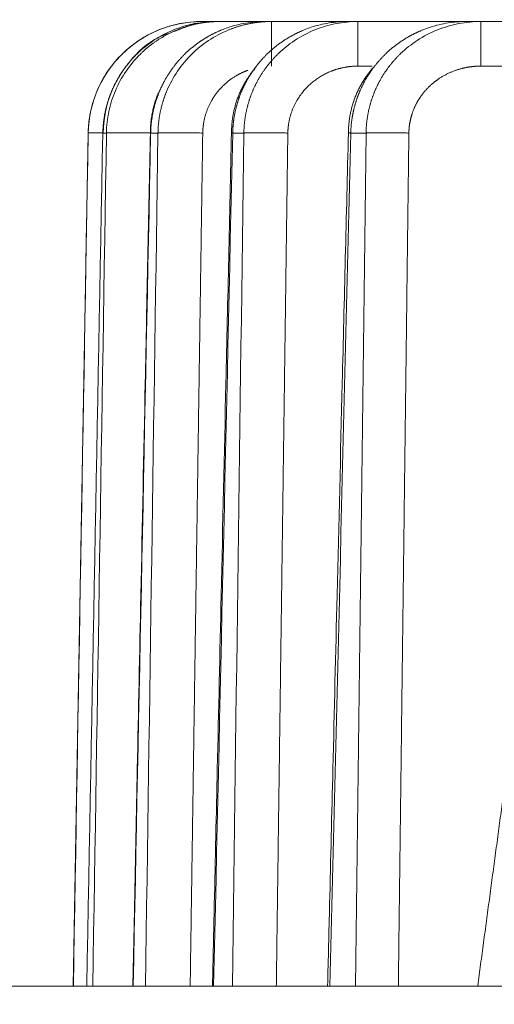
# Model space of a CAD drawing. Header units: millimetres. Extents: x 5437 to 18441, y -4466 to 3128.
# Tile 29 of 256: x 8036 to 8044, y -2722 to -2704. Entities that reach past the tile are written whole.
import ezdxf

# ---------------------------------------------------------------- set-up
doc = ezdxf.new("R2010")
doc.units = ezdxf.units.MM
doc.layers.add('1', color=7, linetype='Continuous', true_color=0xffffff)
doc.dimstyles.get("Standard").update_dxf_attribs({"dimtxt": 0.18, "dimasz": 0.18, "dimexe": 0.18, "dimexo": 0.0625, "dimgap": 0.09, "dimtad": 0, "dimtih": 1, "dimtoh": 1, "dimdec": 4, "dimzin": 0, "dimdsep": 46, "dimtxsty": 'Standard', "dimcen": 0.09, "dimadec": 0, "dimazin": 0, "dimtfac": 1, "dimtdec": 4, "dimtofl": 0, "dimtmove": 0, "dimatfit": 3, "dimfxl": 1, "dimtolj": 1, "dimtzin": 0, "dimarcsym": 0})

# ---------------------------------------------------------------- blocks, each defined once
blk = doc.blocks.new('*D53')
at = {"color": 0, "lineweight": -2, "transparency": 16777216}
for p, q in [((10989.431, -2154.415), (10692.917, -2240.821)), ((11069.431, -2154.415), (10989.431, -2154.415)), ((8443.48, -2896.412), (8443.48, -2896.232)), ((8443.39, -2896.322), (8443.57, -2896.322))]:
    blk.add_line(p, q, dxfattribs=at)
at = {"color": 0, "lineweight": 20, "transparency": 16777216}
blk.add_solid([(10689.187, -2228.02), (10696.648, -2253.622), (10616.112, -2263.203)], dxfattribs=at)
at = {"layer": 'Defpoints', "color": 0, "lineweight": 20, "transparency": 16777216}
for p in [(10616.112, -2263.203), (6270.848, -3529.44)]:
    blk.add_point(p, dxfattribs=at)
at = {"color": 0, "lineweight": 20, "transparency": 16777216, "insert": (11249.521, -2154.415), "char_height": 80, "attachment_point": 5}
blk.add_mtext('\\A1;R2260', dxfattribs=at)
blk = doc.blocks.new('*D54')
at = {"color": 0, "lineweight": -2, "transparency": 16777216}
blk.add_line((7492.685, -2896.322), (7463.516, -2896.322), dxfattribs=at)
at = {"color": 0, "lineweight": -3, "transparency": 16777216}
for start, end in [(14.724706, 87.329624), (101.590205, 175.275294)]:
    blk.add_arc((8434.119, -2896.322), 970.423, start, end, dxfattribs=at)
at = {"color": 0, "lineweight": 20, "transparency": 16777216}
for points in [[(9385.695, -2646.81), (9359.647, -2652.519), (9389.799, -2727.809)], [(7480.316, -2816.939), (7453.672, -2815.84), (7463.696, -2896.322)]]:
    blk.add_solid(points, dxfattribs=at)
at = {"layer": 'Defpoints', "color": 0, "lineweight": 20, "transparency": 16777216}
for p in [(7900.863, -2085.545), (10671.817, -2501.755), (7492.748, -2896.322), (7740.501, -2896.322), (8434.119, -2896.322)]:
    blk.add_point(p, dxfattribs=at)
at = {"color": 0, "lineweight": 20, "transparency": 16777216, "insert": (8359.241, -1928.792), "char_height": 80, "attachment_point": 5}
blk.add_mtext('\\A1;165%%D', dxfattribs=at)

msp = doc.modelspace()

# ---------------------------------------------------------------- linework, layer by layer
at = {"color": 7, "lineweight": 20}
msp.add_arc((8443.47995, -2896.41157), 893, 10.1099821, 350.11198757, dxfattribs=at)
at = {"layer": '1', "color": 0, "lineweight": 20}
for p, q in [((8039.20211, -2704.32157), (8039.2029, -2704.32157)), ((8039.2029, -2704.32157), (8039.46381, -2704.32157)), ((8039.46379, -2704.32157), (8039.52444, -2704.32157)), ((8039.52444, -2704.32157), (8040.31265, -2704.32157)), ((8040.3126, -2704.32157), (8040.43518, -2704.32157)), ((8040.43518, -2704.32157), (8041.76768, -2704.32157)), ((8041.76763, -2704.32157), (8041.95486, -2704.32157)), ((8041.95486, -2704.32157), (8043.86216, -2704.32157)), ((8043.86213, -2704.32157), (8044.11846, -2704.32157)), ((8044.11846, -2704.32157), (8048.27262, -2704.32157)), ((8044.11846, -2705.10761), (8044.11846, -2704.32157)), ((8042.20868, -2705.10761), (8041.95486, -2705.10761)), ((8046.43438, -2705.10761), (8044.11846, -2705.10761)), ((8037.20242, -2706.28666), (8036.93997, -2721.3223)), ((8037.20242, -2706.28666), (8037.20329, -2706.28666)), ((8037.52498, -2706.28666), (8037.46121, -2706.28666)), ((8038.43284, -2706.28666), (8038.304, -2706.28666)), ((8039.946, -2706.28666), (8039.74932, -2706.28666)), ((8042.09821, -2706.28666), (8041.82915, -2706.28666)), ((7955.47995, -2721.32157), (8103.47995, -2721.32157))]:
    msp.add_line(p, q, dxfattribs=at)
msp.add_arc((8039.20211, -2706.32157), 2, 90, 179, dxfattribs=at)
for points, degree, knots in [([(8037.80158, -2704.89459), (8037.8939, -2704.80394), (8037.99504, -2704.72227), (8038.21117, -2704.57996), (8038.32617, -2704.51933), (8038.56569, -2704.42139), (8038.69021, -2704.38407), (8038.94413, -2704.33416), (8039.07351, -2704.32157), (8039.2029, -2704.32157)], 3, [0, 0, 0, 0, 0.25, 0.25, 0.5, 0.5, 0.75, 0.75, 1, 1, 1, 1]), ([(8039.46379, -2704.32157), (8039.33426, -2704.32157), (8039.20474, -2704.33418), (8038.95053, -2704.38414), (8038.82585, -2704.42149), (8038.586, -2704.51954), (8038.47084, -2704.58024), (8038.25435, -2704.72268), (8038.15302, -2704.80444), (8038.06049, -2704.89518)], 3, [0, 0, 0, 0, 0.25, 0.25, 0.5, 0.5, 0.75, 0.75, 1, 1, 1, 1]), ([(8038.12303, -2704.8941), (8038.12823, -2704.88903), (8038.13868, -2704.87885), (8038.15462, -2704.86373), (8038.17084, -2704.84866), (8038.18735, -2704.83365), (8038.20417, -2704.81872), (8038.22129, -2704.80386), (8038.2387, -2704.78908), (8038.25642, -2704.77439), (8038.27444, -2704.7598), (8038.29277, -2704.74531), (8038.31141, -2704.73094), (8038.33035, -2704.71667), (8038.34961, -2704.70253), (8038.36917, -2704.68853), (8038.38905, -2704.67465), (8038.40923, -2704.66093), (8038.42973, -2704.64735), (8038.45054, -2704.63394), (8038.47166, -2704.62069), (8038.4931, -2704.60762), (8038.51485, -2704.59472), (8038.53691, -2704.58202), (8038.55929, -2704.56952), (8038.58198, -2704.55722), (8038.60498, -2704.54513), (8038.62829, -2704.53327), (8038.65191, -2704.52164), (8038.67584, -2704.51024), (8038.70008, -2704.49909), (8038.72462, -2704.4882), (8038.74947, -2704.47756), (8038.77462, -2704.4672), (8038.80008, -2704.45712), (8038.82583, -2704.44733), (8038.85188, -2704.43783), (8038.87823, -2704.42864), (8038.90486, -2704.41977), (8038.93179, -2704.41121), (8038.959, -2704.40299), (8038.98649, -2704.39511), (8039.01427, -2704.38758), (8039.04231, -2704.3804), (8039.07063, -2704.37359), (8039.09921, -2704.36716), (8039.12806, -2704.36111), (8039.15717, -2704.35546), (8039.18652, -2704.35021), (8039.21613, -2704.34537), (8039.24598, -2704.34094), (8039.27606, -2704.33695), (8039.30637, -2704.3334), (8039.33691, -2704.33029), (8039.36767, -2704.32763), (8039.39864, -2704.32544), (8039.42982, -2704.32372), (8039.46119, -2704.32249), (8039.49275, -2704.32171), (8039.51386, -2704.32162), (8039.52444, -2704.32157)], 3, [0, 0, 0, 0, 0.01403578, 0.02818398, 0.0424446, 0.05681765, 0.07130313, 0.08590104, 0.1006114, 0.11543419, 0.13036944, 0.14541713, 0.16057728, 0.17584988, 0.19123495, 0.20673248, 0.22234248, 0.23806495, 0.2538999, 0.26984732, 0.28590722, 0.3020796, 0.31836447, 0.33476182, 0.35127167, 0.367894, 0.38462884, 0.40147617, 0.418436, 0.43550833, 0.45269316, 0.4699905, 0.48740035, 0.50492271, 0.52255758, 0.54030497, 0.55816487, 0.57613728, 0.59422222, 0.61241967, 0.63072965, 0.64915215, 0.66768717, 0.68633472, 0.7050948, 0.72396741, 0.74295254, 0.76205021, 0.78126041, 0.80058314, 0.82001841, 0.83956621, 0.85922654, 0.87899942, 0.89888483, 0.91888279, 0.93899328, 0.95921631, 0.97955188, 1, 1, 1, 1]), ([(8040.3126, -2704.32157), (8040.20161, -2704.32157), (8040.09062, -2704.33078), (8039.87164, -2704.36737), (8039.76364, -2704.39475), (8039.65861, -2704.43083)], 3, [0, 0, 0, 0, 0.5, 0.5, 1, 1, 1, 1]), ([(8039.67771, -2704.46972), (8039.68472, -2704.46689), (8039.69885, -2704.4612), (8039.72035, -2704.45289), (8039.74228, -2704.44468), (8039.76467, -2704.43661), (8039.7875, -2704.42868), (8039.81079, -2704.42091), (8039.83453, -2704.41332), (8039.85872, -2704.40591), (8039.88336, -2704.3987), (8039.90845, -2704.39171), (8039.934, -2704.38496), (8039.95999, -2704.37845), (8039.98644, -2704.3722), (8040.01334, -2704.36624), (8040.04068, -2704.36057), (8040.06847, -2704.35521), (8040.0967, -2704.35018), (8040.12537, -2704.3455), (8040.15448, -2704.34118), (8040.18402, -2704.33723), (8040.21399, -2704.33369), (8040.24438, -2704.33056), (8040.27519, -2704.32786), (8040.30642, -2704.32561), (8040.33805, -2704.32383), (8040.37008, -2704.32254), (8040.4025, -2704.32172), (8040.42424, -2704.32162), (8040.43518, -2704.32157)], 3, [0, 0, 0, 0, 0.0291863, 0.05885613, 0.0890095, 0.11964641, 0.15076686, 0.18237087, 0.21445844, 0.24702956, 0.28008425, 0.3136225, 0.34764431, 0.38214969, 0.41713863, 0.45261114, 0.48856722, 0.52500686, 0.56193007, 0.59933684, 0.63722717, 0.67560107, 0.71445852, 0.75379952, 0.79362407, 0.83393218, 0.87472383, 0.91599901, 0.95775774, 1, 1, 1, 1]), ([(8041.76763, -2704.32157), (8041.65993, -2704.32157), (8041.55222, -2704.33018), (8041.33945, -2704.3644), (8041.23438, -2704.39001), (8041.13195, -2704.42378)], 3, [0, 0, 0, 0, 0.5, 0.5, 1, 1, 1, 1]), ([(8041.1967, -2704.46879), (8041.31699, -2704.42033), (8041.44181, -2704.38341), (8041.69605, -2704.33403), (8041.82546, -2704.32157), (8041.95486, -2704.32157)], 3, [0, 0, 0, 0, 0.5, 0.5, 1, 1, 1, 1]), ([(8043.86213, -2704.32157), (8043.75545, -2704.32157), (8043.64875, -2704.32992), (8043.43778, -2704.36311), (8043.33353, -2704.38796), (8043.23171, -2704.42074)], 3, [0, 0, 0, 0, 0.5, 0.5, 1, 1, 1, 1]), ([(8043.35885, -2704.46742), (8043.47965, -2704.41941), (8043.60479, -2704.38283), (8043.85945, -2704.33391), (8043.98897, -2704.32157), (8044.11846, -2704.32157)], 3, [0, 0, 0, 0, 0.5, 0.5, 1, 1, 1, 1]), ([(8039.55283, -2704.47054), (8039.54612, -2704.4733), (8039.53273, -2704.47881), (8039.51282, -2704.48732), (8039.49311, -2704.49598), (8039.4736, -2704.50481), (8039.45429, -2704.51379), (8039.43519, -2704.52292), (8039.4163, -2704.5322), (8039.39761, -2704.54162), (8039.37912, -2704.55118), (8039.36085, -2704.56087), (8039.34277, -2704.57069), (8039.32491, -2704.58064), (8039.30725, -2704.59071), (8039.2898, -2704.60089), (8039.27255, -2704.61119), (8039.25551, -2704.62159), (8039.23867, -2704.6321), (8039.22205, -2704.64271), (8039.20562, -2704.65342), (8039.1894, -2704.66422), (8039.17339, -2704.67511), (8039.15758, -2704.68608), (8039.14198, -2704.69713), (8039.12657, -2704.70826), (8039.11137, -2704.71946), (8039.09638, -2704.73073), (8039.08158, -2704.74207), (8039.06698, -2704.75347), (8039.05259, -2704.76493), (8039.03839, -2704.77644), (8039.02439, -2704.78801), (8039.01058, -2704.79962), (8038.99698, -2704.81128), (8038.98357, -2704.82297), (8038.97035, -2704.83471), (8038.95732, -2704.84648), (8038.94449, -2704.85828), (8038.93185, -2704.87012), (8038.91939, -2704.88197), (8038.9112, -2704.88993), (8038.90712, -2704.89389)], 3, [0, 0, 0, 0, 0.02803445, 0.05591326, 0.08363642, 0.11120395, 0.13861584, 0.16587209, 0.19297271, 0.21991769, 0.24670705, 0.27334077, 0.29981887, 0.32614135, 0.3523082, 0.37831944, 0.40417505, 0.42987506, 0.45541945, 0.48080823, 0.50604141, 0.53111899, 0.55604096, 0.58080735, 0.60541813, 0.62987334, 0.65417295, 0.67831699, 0.70230545, 0.72613833, 0.74981565, 0.7733374, 0.7967036, 0.81991424, 0.84296933, 0.86586887, 0.88861288, 0.91120135, 0.93363429, 0.95591171, 0.97803361, 1, 1, 1, 1]), ([(8041.00681, -2704.4697), (8041.00013, -2704.47243), (8040.98679, -2704.47788), (8040.96696, -2704.48629), (8040.94731, -2704.49486), (8040.92785, -2704.50359), (8040.90859, -2704.51248), (8040.88953, -2704.52151), (8040.87066, -2704.5307), (8040.85199, -2704.54003), (8040.83352, -2704.5495), (8040.81524, -2704.5591), (8040.79716, -2704.56884), (8040.77929, -2704.57871), (8040.7616, -2704.5887), (8040.74412, -2704.5988), (8040.72684, -2704.60903), (8040.70976, -2704.61937), (8040.69287, -2704.62981), (8040.67618, -2704.64036), (8040.65969, -2704.65101), (8040.6434, -2704.66176), (8040.62731, -2704.6726), (8040.61141, -2704.68353), (8040.59571, -2704.69454), (8040.58021, -2704.70564), (8040.56491, -2704.71681), (8040.5498, -2704.72806), (8040.53488, -2704.73939), (8040.52016, -2704.75078), (8040.50564, -2704.76223), (8040.49131, -2704.77375), (8040.47717, -2704.78532), (8040.46322, -2704.79695), (8040.44946, -2704.80863), (8040.4359, -2704.82036), (8040.42252, -2704.83214), (8040.40933, -2704.84395), (8040.39633, -2704.85581), (8040.38352, -2704.8677), (8040.37089, -2704.87962), (8040.36258, -2704.88763), (8040.35844, -2704.89162)], 3, [0, 0, 0, 0, 0.02785415, 0.05556185, 0.0831231, 0.1105379, 0.13780626, 0.16492818, 0.19190368, 0.21873275, 0.2454154, 0.27195164, 0.29834148, 0.32458492, 0.35068197, 0.37663263, 0.40243692, 0.42809484, 0.4536064, 0.47897161, 0.50419048, 0.52926301, 0.55418922, 0.57896911, 0.6036027, 0.62808999, 0.65243099, 0.67662572, 0.70067419, 0.72457641, 0.74833238, 0.77194213, 0.79540567, 0.818723, 0.84189414, 0.8649191, 0.8877979, 0.91053056, 0.93311708, 0.95555748, 0.97785179, 1, 1, 1, 1]), ([(8043.09958, -2704.46842), (8043.09289, -2704.47112), (8043.07952, -2704.47651), (8043.05964, -2704.48485), (8043.03994, -2704.49334), (8043.02043, -2704.50199), (8043.00111, -2704.5108), (8042.98199, -2704.51975), (8042.96306, -2704.52886), (8042.94432, -2704.53811), (8042.92578, -2704.54751), (8042.90743, -2704.55704), (8042.88927, -2704.5667), (8042.87131, -2704.57649), (8042.85354, -2704.58641), (8042.83597, -2704.59644), (8042.8186, -2704.6066), (8042.80142, -2704.61686), (8042.78444, -2704.62724), (8042.76765, -2704.63772), (8042.75105, -2704.64831), (8042.73466, -2704.659), (8042.71845, -2704.66977), (8042.70244, -2704.68065), (8042.68663, -2704.69161), (8042.67101, -2704.70265), (8042.65559, -2704.71377), (8042.64035, -2704.72498), (8042.62531, -2704.73625), (8042.61047, -2704.7476), (8042.59581, -2704.75902), (8042.58135, -2704.7705), (8042.56707, -2704.78204), (8042.55299, -2704.79364), (8042.5391, -2704.80529), (8042.52539, -2704.81699), (8042.51187, -2704.82875), (8042.49854, -2704.84055), (8042.4854, -2704.85239), (8042.47244, -2704.86427), (8042.45966, -2704.87618), (8042.45125, -2704.88418), (8042.44706, -2704.88817)], 3, [0, 0, 0, 0, 0.02780153, 0.05545921, 0.08297305, 0.11034307, 0.13756927, 0.16465166, 0.19159026, 0.21838508, 0.24503612, 0.27154341, 0.29790696, 0.32412678, 0.35020288, 0.37613528, 0.401924, 0.42756905, 0.45307044, 0.4784282, 0.50364234, 0.52871288, 0.55363983, 0.57842322, 0.60306307, 0.62755939, 0.65191221, 0.67612155, 0.70018742, 0.72410986, 0.74788888, 0.77152451, 0.79501677, 0.81836569, 0.8415713, 0.86463362, 0.88755267, 0.91032849, 0.9329611, 0.95545054, 0.97779683, 1, 1, 1, 1]), ([(8038.62281, -2704.53208), (8038.56089, -2704.55068), (8038.29094, -2704.65095), (8037.90236, -2705.01836), (8037.55192, -2705.60819), (8037.47244, -2706.04928), (8037.46735, -2706.28367)], 3, [0, 0, 0, 0, 0.08611685, 0.39028245, 0.695172, 1, 1, 1, 1]), ([(8037.39234, -2705.47204), (8037.44271, -2705.36468), (8037.50265, -2705.26182), (8037.63978, -2705.06832), (8037.71698, -2704.97769), (8037.80158, -2704.89459)], 3, [0, 0, 0, 0, 0.5, 0.5, 1, 1, 1, 1]), ([(8038.06049, -2704.89518), (8038.05511, -2704.9005), (8038.04435, -2704.91113), (8038.02847, -2704.92728), (8038.01279, -2704.94356), (8037.99733, -2704.95998), (8037.9821, -2704.97653), (8037.96709, -2704.99321), (8037.9523, -2705.01001), (8037.93774, -2705.02694), (8037.9234, -2705.04399), (8037.90929, -2705.06116), (8037.8954, -2705.07844), (8037.88173, -2705.09583), (8037.86829, -2705.11333), (8037.85508, -2705.13093), (8037.84209, -2705.14863), (8037.82933, -2705.16643), (8037.81679, -2705.18432), (8037.80448, -2705.20231), (8037.7924, -2705.22038), (8037.78054, -2705.23854), (8037.76891, -2705.25678), (8037.75751, -2705.2751), (8037.74633, -2705.29349), (8037.73538, -2705.31196), (8037.72465, -2705.33049), (8037.71414, -2705.3491), (8037.70387, -2705.36776), (8037.69381, -2705.38649), (8037.68398, -2705.40528), (8037.67438, -2705.42412), (8037.66499, -2705.44301), (8037.65583, -2705.46195), (8037.64689, -2705.48094), (8037.63818, -2705.49997), (8037.62968, -2705.51904), (8037.62141, -2705.53815), (8037.61336, -2705.5573), (8037.60552, -2705.57648), (8037.5979, -2705.59568), (8037.5905, -2705.61492), (8037.58332, -2705.63418), (8037.57636, -2705.65346), (8037.56961, -2705.67276), (8037.56307, -2705.69208), (8037.55675, -2705.71142), (8037.55064, -2705.73076), (8037.54474, -2705.75012), (8037.53906, -2705.76948), (8037.53358, -2705.78884), (8037.52832, -2705.80821), (8037.52326, -2705.82758), (8037.5184, -2705.84694), (8037.51376, -2705.8663), (8037.50932, -2705.88566), (8037.50508, -2705.905), (8037.50104, -2705.92433), (8037.49721, -2705.94365), (8037.49357, -2705.96295), (8037.49014, -2705.98224), (8037.4869, -2706.0015), (8037.48386, -2706.02074), (8037.48101, -2706.03996), (8037.47836, -2706.05915), (8037.4759, -2706.07831), (8037.47363, -2706.09744), (8037.47156, -2706.11654), (8037.46967, -2706.1356), (8037.46797, -2706.15463), (8037.46645, -2706.17361), (8037.46512, -2706.19256), (8037.46397, -2706.21147), (8037.463, -2706.23033), (8037.46222, -2706.24915), (8037.4616, -2706.26792), (8037.46134, -2706.28042), (8037.46121, -2706.28666)], 3, [0, 0, 0, 0, 0.01461598, 0.02919725, 0.04374382, 0.05825568, 0.07273284, 0.0871753, 0.10158306, 0.11595611, 0.13029448, 0.14459814, 0.15886711, 0.17310139, 0.18730098, 0.20146587, 0.21559608, 0.22969161, 0.24375244, 0.2577786, 0.27177007, 0.28572686, 0.29964898, 0.31353641, 0.32738918, 0.34120727, 0.35499068, 0.36873943, 0.38245351, 0.39613293, 0.40977768, 0.42338776, 0.43696319, 0.45050396, 0.46401007, 0.47748153, 0.49091833, 0.50432048, 0.51768799, 0.53102085, 0.54431906, 0.55758263, 0.57081156, 0.58400585, 0.5971655, 0.61029052, 0.6233809, 0.63643666, 0.64945779, 0.66244429, 0.67539617, 0.68831343, 0.70119607, 0.71404409, 0.7268575, 0.73963629, 0.75238048, 0.76509006, 0.77776503, 0.7904054, 0.80301117, 0.81558235, 0.82811893, 0.84062091, 0.85308831, 0.86552112, 0.87791934, 0.89028298, 0.90261204, 0.91490653, 0.92716644, 0.93939178, 0.95158255, 0.96373875, 0.9758604, 0.98794748, 1, 1, 1, 1]), ([(8037.68309, -2705.54014), (8037.73437, -2705.41943), (8037.79752, -2705.30378), (8037.94511, -2705.08704), (8038.02956, -2704.98596), (8038.12303, -2704.89411)], 3, [0, 0, 0, 0, 0.5, 0.5, 1, 1, 1, 1]), ([(8038.90712, -2704.89389), (8038.90179, -2704.89913), (8038.89116, -2704.90958), (8038.87545, -2704.92547), (8038.85993, -2704.94148), (8038.84463, -2704.95764), (8038.82954, -2704.97394), (8038.81465, -2704.99036), (8038.79998, -2705.00692), (8038.78552, -2705.02361), (8038.77128, -2705.04042), (8038.75724, -2705.05735), (8038.74342, -2705.0744), (8038.72982, -2705.09156), (8038.71643, -2705.10884), (8038.70326, -2705.12623), (8038.6903, -2705.14372), (8038.67756, -2705.16132), (8038.66503, -2705.17902), (8038.65273, -2705.19681), (8038.64064, -2705.2147), (8038.62876, -2705.23268), (8038.61711, -2705.25076), (8038.60567, -2705.26892), (8038.59445, -2705.28716), (8038.58345, -2705.30548), (8038.57267, -2705.32388), (8038.56211, -2705.34236), (8038.55176, -2705.36091), (8038.54163, -2705.37953), (8038.53172, -2705.39822), (8038.52203, -2705.41697), (8038.51255, -2705.43578), (8038.5033, -2705.45465), (8038.49426, -2705.47358), (8038.48544, -2705.49256), (8038.47683, -2705.51159), (8038.46844, -2705.53067), (8038.46027, -2705.5498), (8038.45231, -2705.56897), (8038.44457, -2705.58818), (8038.43705, -2705.60743), (8038.42973, -2705.62671), (8038.42264, -2705.64603), (8038.41575, -2705.66537), (8038.40908, -2705.68475), (8038.40262, -2705.70415), (8038.39638, -2705.72357), (8038.39034, -2705.74301), (8038.38452, -2705.76248), (8038.37891, -2705.78195), (8038.3735, -2705.80145), (8038.3683, -2705.82095), (8038.36332, -2705.84046), (8038.35854, -2705.85998), (8038.35396, -2705.8795), (8038.34959, -2705.89902), (8038.34543, -2705.91855), (8038.34147, -2705.93807), (8038.33771, -2705.95759), (8038.33416, -2705.97709), (8038.3308, -2705.9966), (8038.32765, -2706.01609), (8038.3247, -2706.03556), (8038.32194, -2706.05502), (8038.31938, -2706.07447), (8038.31702, -2706.09389), (8038.31485, -2706.1133), (8038.31288, -2706.13268), (8038.3111, -2706.15203), (8038.30952, -2706.17136), (8038.30812, -2706.19066), (8038.30691, -2706.20993), (8038.3059, -2706.22916), (8038.30507, -2706.24836), (8038.30442, -2706.26752), (8038.30414, -2706.28029), (8038.304, -2706.28666)], 3, [0, 0, 0, 0, 0.01438885, 0.02874897, 0.04308036, 0.05738303, 0.07165699, 0.08590224, 0.1001188, 0.11430666, 0.12846584, 0.14259635, 0.15669819, 0.17077136, 0.18481589, 0.19883178, 0.21281902, 0.22677764, 0.24070764, 0.25460903, 0.26848182, 0.28232601, 0.29614162, 0.30992865, 0.32368711, 0.33741701, 0.35111836, 0.36479116, 0.37843544, 0.39205119, 0.40563842, 0.41919715, 0.43272738, 0.44622912, 0.45970238, 0.47314718, 0.48656351, 0.4999514, 0.51331085, 0.52664187, 0.53994446, 0.55321865, 0.56646443, 0.57968183, 0.59287085, 0.60603149, 0.61916378, 0.63226772, 0.64534332, 0.65839059, 0.67140954, 0.68440019, 0.69736254, 0.71029661, 0.72320241, 0.73607994, 0.74892922, 0.76175026, 0.77454307, 0.78730766, 0.80004405, 0.81275225, 0.82543226, 0.8380841, 0.85070778, 0.86330332, 0.87587072, 0.88840999, 0.90092116, 0.91340423, 0.92585921, 0.93828612, 0.95068497, 0.96305576, 0.97539853, 0.98771327, 1, 1, 1, 1]), ([(8038.5891, -2705.54386), (8038.64085, -2705.42212), (8038.70452, -2705.30549), (8038.85327, -2705.08702), (8038.93835, -2704.98517), (8039.03249, -2704.89271)], 3, [0, 0, 0, 0, 0.5, 0.5, 1, 1, 1, 1]), ([(8040.35844, -2704.89162), (8040.3531, -2704.89683), (8040.34242, -2704.90724), (8040.32665, -2704.92306), (8040.31107, -2704.93901), (8040.2957, -2704.95511), (8040.28053, -2704.97134), (8040.26558, -2704.98771), (8040.25084, -2705.00421), (8040.2363, -2705.02084), (8040.22198, -2705.03759), (8040.20787, -2705.05447), (8040.19397, -2705.07147), (8040.18028, -2705.08859), (8040.16681, -2705.10582), (8040.15355, -2705.12316), (8040.1405, -2705.14061), (8040.12767, -2705.15817), (8040.11506, -2705.17583), (8040.10266, -2705.1936), (8040.09048, -2705.21145), (8040.07851, -2705.22941), (8040.06676, -2705.24746), (8040.05523, -2705.26559), (8040.04391, -2705.28381), (8040.03281, -2705.30212), (8040.02193, -2705.32051), (8040.01127, -2705.33897), (8040.00082, -2705.35751), (8039.99059, -2705.37613), (8039.98058, -2705.39481), (8039.97079, -2705.41356), (8039.96121, -2705.43238), (8039.95185, -2705.45126), (8039.94271, -2705.47019), (8039.93379, -2705.48919), (8039.92508, -2705.50824), (8039.91659, -2705.52734), (8039.90831, -2705.54649), (8039.90026, -2705.56568), (8039.89241, -2705.58492), (8039.88479, -2705.6042), (8039.87738, -2705.62352), (8039.87018, -2705.64287), (8039.8632, -2705.66226), (8039.85643, -2705.68168), (8039.84988, -2705.70113), (8039.84354, -2705.72061), (8039.83741, -2705.74011), (8039.83149, -2705.75963), (8039.82579, -2705.77917), (8039.82029, -2705.79873), (8039.81501, -2705.8183), (8039.80993, -2705.83788), (8039.80507, -2705.85748), (8039.80041, -2705.87708), (8039.79596, -2705.89669), (8039.79172, -2705.9163), (8039.78768, -2705.93591), (8039.78385, -2705.95552), (8039.78022, -2705.97512), (8039.7768, -2705.99473), (8039.77358, -2706.01432), (8039.77056, -2706.0339), (8039.76774, -2706.05347), (8039.76513, -2706.07303), (8039.76271, -2706.09257), (8039.76049, -2706.11209), (8039.75847, -2706.13159), (8039.75664, -2706.15107), (8039.75502, -2706.17053), (8039.75358, -2706.18996), (8039.75234, -2706.20936), (8039.75129, -2706.22873), (8039.75043, -2706.24807), (8039.74975, -2706.26738), (8039.74946, -2706.28024), (8039.74932, -2706.28666)], 3, [0, 0, 0, 0, 0.01435158, 0.02867513, 0.04297066, 0.0572382, 0.07147776, 0.08568936, 0.09987302, 0.11402876, 0.1281566, 0.14225656, 0.15632864, 0.17037289, 0.18438931, 0.19837792, 0.21233875, 0.22627181, 0.24017712, 0.25405471, 0.2679046, 0.2817268, 0.29552134, 0.30928823, 0.32302751, 0.33673919, 0.35042329, 0.36407983, 0.37770884, 0.39131035, 0.40488436, 0.4184309, 0.43195, 0.44544169, 0.45890597, 0.47234288, 0.48575244, 0.49913467, 0.5124896, 0.52581725, 0.53911765, 0.55239081, 0.56563677, 0.57885555, 0.59204717, 0.60521166, 0.61834905, 0.63145935, 0.6445426, 0.65759882, 0.67062804, 0.68363029, 0.69660558, 0.70955395, 0.72247543, 0.73537003, 0.7482378, 0.76107875, 0.77389291, 0.78668031, 0.79944099, 0.81217496, 0.82488225, 0.8375629, 0.85021694, 0.86284438, 0.87544527, 0.88801963, 0.90056749, 0.91308888, 0.92558383, 0.93805237, 0.95049453, 0.96291034, 0.97529984, 0.98766305, 1, 1, 1, 1]), ([(8040.10215, -2705.54402), (8040.10503, -2705.53727), (8040.11079, -2705.52376), (8040.11971, -2705.50359), (8040.12887, -2705.48347), (8040.13827, -2705.46342), (8040.14792, -2705.44344), (8040.15781, -2705.42352), (8040.16794, -2705.40368), (8040.17831, -2705.38391), (8040.18893, -2705.36422), (8040.19979, -2705.34461), (8040.21089, -2705.32508), (8040.22223, -2705.30564), (8040.23382, -2705.28629), (8040.24565, -2705.26704), (8040.25772, -2705.24788), (8040.27004, -2705.22883), (8040.2826, -2705.20988), (8040.29539, -2705.19103), (8040.30843, -2705.1723), (8040.32171, -2705.15368), (8040.33523, -2705.13517), (8040.34899, -2705.11679), (8040.36299, -2705.09853), (8040.37722, -2705.0804), (8040.3917, -2705.0624), (8040.40641, -2705.04453), (8040.42135, -2705.02679), (8040.43654, -2705.0092), (8040.45195, -2704.99175), (8040.4676, -2704.97445), (8040.48348, -2704.9573), (8040.4996, -2704.9403), (8040.51594, -2704.92347), (8040.53251, -2704.90678), (8040.54373, -2704.89581), (8040.54934, -2704.89032)], 3, [0, 0, 0, 0, 0.02758041, 0.05521833, 0.08291385, 0.11066702, 0.13847794, 0.16634667, 0.19427329, 0.22225786, 0.25030047, 0.27840118, 0.30656006, 0.33477718, 0.36305262, 0.39138644, 0.41977872, 0.44822951, 0.47673889, 0.50530693, 0.53393368, 0.56261922, 0.59136362, 0.62016693, 0.64902922, 0.67795056, 0.70693101, 0.73597063, 0.76506948, 0.79422763, 0.82344513, 0.85272205, 0.88205845, 0.91145439, 0.94090992, 0.9704251, 1, 1, 1, 1]), ([(8042.44706, -2704.88818), (8042.44166, -2704.89338), (8042.43086, -2704.90379), (8042.41489, -2704.91961), (8042.39912, -2704.93556), (8042.38357, -2704.95166), (8042.36822, -2704.9679), (8042.35308, -2704.98427), (8042.33815, -2705.00078), (8042.32344, -2705.01742), (8042.30894, -2705.03418), (8042.29465, -2705.05107), (8042.28057, -2705.06809), (8042.26671, -2705.08522), (8042.25307, -2705.10247), (8042.23964, -2705.11983), (8042.22642, -2705.1373), (8042.21343, -2705.15488), (8042.20065, -2705.17256), (8042.18809, -2705.19035), (8042.17574, -2705.20823), (8042.16361, -2705.22621), (8042.15171, -2705.24429), (8042.14002, -2705.26245), (8042.12855, -2705.28071), (8042.1173, -2705.29904), (8042.10626, -2705.31747), (8042.09545, -2705.33597), (8042.08486, -2705.35454), (8042.07449, -2705.37319), (8042.06433, -2705.39192), (8042.0544, -2705.41071), (8042.04468, -2705.42956), (8042.03519, -2705.44849), (8042.02591, -2705.46747), (8042.01685, -2705.48651), (8042.00802, -2705.5056), (8041.9994, -2705.52475), (8041.991, -2705.54395), (8041.98282, -2705.56319), (8041.97485, -2705.58248), (8041.96711, -2705.60181), (8041.95958, -2705.62119), (8041.95227, -2705.6406), (8041.94518, -2705.66004), (8041.9383, -2705.67952), (8041.93164, -2705.69902), (8041.92519, -2705.71856), (8041.91896, -2705.73812), (8041.91295, -2705.7577), (8041.90714, -2705.7773), (8041.90155, -2705.79692), (8041.89618, -2705.81656), (8041.89102, -2705.83621), (8041.88606, -2705.85586), (8041.88132, -2705.87553), (8041.87679, -2705.89521), (8041.87247, -2705.91488), (8041.86836, -2705.93456), (8041.86446, -2705.95424), (8041.86076, -2705.97392), (8041.85727, -2705.99359), (8041.85398, -2706.01325), (8041.85091, -2706.03291), (8041.84803, -2706.05255), (8041.84536, -2706.07218), (8041.84289, -2706.0918), (8041.84062, -2706.11139), (8041.83855, -2706.13097), (8041.83669, -2706.15053), (8041.83502, -2706.17006), (8041.83355, -2706.18957), (8041.83227, -2706.20905), (8041.83119, -2706.2285), (8041.83031, -2706.24791), (8041.82961, -2706.2673), (8041.8293, -2706.28021), (8041.82915, -2706.28666)], 3, [0, 0, 0, 0, 0.01438616, 0.02874289, 0.04307022, 0.05736819, 0.07163682, 0.08587617, 0.10008625, 0.11426711, 0.12841878, 0.14254131, 0.15663471, 0.17069905, 0.18473434, 0.19874063, 0.21271795, 0.22666635, 0.24058586, 0.25447653, 0.26833839, 0.28217147, 0.29597583, 0.3097515, 0.32349852, 0.33721694, 0.35090679, 0.36456812, 0.37820096, 0.39180537, 0.40538138, 0.41892904, 0.4324484, 0.44593948, 0.45940235, 0.47283704, 0.48624359, 0.49962206, 0.5129725, 0.52629493, 0.53958943, 0.55285602, 0.56609475, 0.57930568, 0.59248885, 0.60564432, 0.61877212, 0.63187231, 0.64494493, 0.65799004, 0.67100769, 0.68399793, 0.6969608, 0.70989637, 0.72280467, 0.73568577, 0.74853971, 0.76136656, 0.77416635, 0.78693914, 0.799685, 0.81240397, 0.8250961, 0.83776146, 0.85040009, 0.86301206, 0.87559742, 0.88815622, 0.90068852, 0.91319439, 0.92567387, 0.93812703, 0.95055392, 0.9629546, 0.97532914, 0.98767758, 1, 1, 1, 1]), ([(8042.26353, -2705.52349), (8042.26643, -2705.51692), (8042.27224, -2705.50375), (8042.28123, -2705.48411), (8042.29044, -2705.46452), (8042.29989, -2705.44499), (8042.30958, -2705.42553), (8042.3195, -2705.40613), (8042.32965, -2705.38681), (8042.34003, -2705.36755), (8042.35065, -2705.34838), (8042.3615, -2705.32928), (8042.37259, -2705.31027), (8042.38391, -2705.29134), (8042.39546, -2705.2725), (8042.40725, -2705.25376), (8042.41927, -2705.2351), (8042.43152, -2705.21655), (8042.44401, -2705.19809), (8042.45673, -2705.17974), (8042.46967, -2705.1615), (8042.48286, -2705.14336), (8042.49627, -2705.12534), (8042.50991, -2705.10744), (8042.52378, -2705.08965), (8042.53788, -2705.07199), (8042.55221, -2705.05445), (8042.56677, -2705.03704), (8042.58156, -2705.01976), (8042.59657, -2705.00262), (8042.61181, -2704.98562), (8042.62727, -2704.96875), (8042.64296, -2704.95203), (8042.65887, -2704.93546), (8042.675, -2704.91904), (8042.69134, -2704.90276), (8042.70241, -2704.89206), (8042.70794, -2704.88671)], 3, [0, 0, 0, 0, 0.02754498, 0.05514902, 0.08281224, 0.11053477, 0.13831674, 0.16615828, 0.1940595, 0.22202054, 0.25004151, 0.27812253, 0.30626372, 0.33446521, 0.36272711, 0.39104954, 0.41943261, 0.44787644, 0.47638115, 0.50494684, 0.53357364, 0.56226164, 0.59101097, 0.61982173, 0.64869403, 0.67762798, 0.70662368, 0.73568124, 0.76480077, 0.79398237, 0.82322614, 0.85253218, 0.88190059, 0.91133149, 0.94082495, 0.97038109, 1, 1, 1, 1]), ([(8040.01659, -2705.18079), (8039.94459, -2705.20686), (8039.87461, -2705.23858), (8039.80714, -2705.27577), (8039.60866, -2705.40636), (8039.44579, -2705.58251), (8039.35573, -2705.72168), (8039.27113, -2705.91928), (8039.23257, -2706.1287), (8039.22588, -2706.18126), (8039.22213, -2706.23389), (8039.22131, -2706.28666)], 5, [0, 0, 0, 0, 0, 0, 0.26587955, 0.26587955, 0.26587955, 0.81857062, 0.81857062, 0.81857062, 1, 1, 1, 1, 1, 1]), ([(8041.95486, -2705.10761), (8041.7899, -2705.10748), (8041.62555, -2705.13405), (8041.46842, -2705.1865), (8041.1779, -2705.33961), (8040.95226, -2705.57751), (8040.86046, -2705.71497), (8040.77284, -2705.91274), (8040.7324, -2706.12311), (8040.7252, -2706.17753), (8040.72121, -2706.23202), (8040.72044, -2706.28666)], 5, [0, 0, 0, 0, 0, 0, 0.43498606, 0.43498606, 0.43498606, 0.85628153, 0.85628153, 0.85628153, 1, 1, 1, 1, 1, 1]), ([(8044.11846, -2705.10761), (8044.0058, -2705.10756), (8043.89343, -2705.1192), (8043.78229, -2705.14254), (8043.57101, -2705.2116), (8043.37874, -2705.32343), (8043.29003, -2705.38822), (8043.17078, -2705.49792), (8043.07177, -2705.62561), (8043.04152, -2705.66943), (8042.95943, -2705.80362), (8042.90057, -2705.95013), (8042.87295, -2706.05212), (8042.85637, -2706.16093), (8042.853, -2706.27073), (8042.85287, -2706.27604), (8042.85277, -2706.28135), (8042.8527, -2706.28666)], 5, [0, 0, 0, 0, 0, 0, 0.29325221, 0.29325221, 0.29325221, 0.57693021, 0.57693021, 0.57693021, 0.71479363, 0.71479363, 0.71479363, 0.98621046, 0.98621046, 0.98621046, 1, 1, 1, 1, 1, 1]), ([(8037.20329, -2706.28666), (8037.20574, -2706.14627), (8037.22302, -2706.00614), (8037.2865, -2705.73258), (8037.3327, -2705.59916), (8037.39234, -2705.47204)], 3, [0, 0, 0, 0, 0.5, 0.5, 1, 1, 1, 1]), ([(8042.09821, -2706.28666), (8042.09833, -2706.27934), (8042.09858, -2706.26468), (8042.09927, -2706.24269), (8042.10018, -2706.22067), (8042.10135, -2706.19864), (8042.10277, -2706.1766), (8042.10443, -2706.15455), (8042.10635, -2706.13249), (8042.10852, -2706.11042), (8042.11094, -2706.08836), (8042.11361, -2706.06629), (8042.11653, -2706.04423), (8042.11971, -2706.02217), (8042.12314, -2706.00012), (8042.12683, -2705.97809), (8042.13077, -2705.95607), (8042.13497, -2705.93407), (8042.13942, -2705.91209), (8042.14413, -2705.89013), (8042.14909, -2705.8682), (8042.15431, -2705.8463), (8042.15979, -2705.82443), (8042.16552, -2705.8026), (8042.17151, -2705.78081), (8042.17776, -2705.75906), (8042.18427, -2705.73736), (8042.19103, -2705.7157), (8042.19805, -2705.6941), (8042.20533, -2705.67254), (8042.21287, -2705.65105), (8042.22066, -2705.62962), (8042.22872, -2705.60825), (8042.23702, -2705.58694), (8042.24559, -2705.56571), (8042.2544, -2705.54455), (8042.26048, -2705.53052), (8042.26353, -2705.52349)], 3, [0, 0, 0, 0, 0.02793838, 0.05591219, 0.0839216, 0.11196676, 0.14004786, 0.16816506, 0.19631853, 0.22450844, 0.25273494, 0.28099822, 0.30929843, 0.33763574, 0.36601031, 0.3944223, 0.42287188, 0.45135921, 0.47988445, 0.50844775, 0.53704929, 0.56568921, 0.59436768, 0.62308484, 0.65184087, 0.68063591, 0.70947012, 0.73834365, 0.76725666, 0.79620929, 0.82520171, 0.85423406, 0.88330649, 0.91241915, 0.94157219, 0.97076576, 1, 1, 1, 1]), ([(8037.52498, -2706.28666), (8037.52721, -2706.1587), (8037.54171, -2706.03095), (8037.59475, -2705.78058), (8037.63327, -2705.65795), (8037.68309, -2705.54014)], 3, [0, 0, 0, 0, 0.5, 0.5, 1, 1, 1, 1]), ([(8038.43284, -2706.28666), (8038.43298, -2706.27956), (8038.43324, -2706.26534), (8038.43393, -2706.244), (8038.43483, -2706.22264), (8038.43597, -2706.20126), (8038.43734, -2706.17987), (8038.43894, -2706.15846), (8038.44077, -2706.13704), (8038.44284, -2706.11561), (8038.44514, -2706.09418), (8038.44768, -2706.07275), (8038.45046, -2706.05131), (8038.45347, -2706.02988), (8038.45672, -2706.00845), (8038.4602, -2705.98703), (8038.46393, -2705.96562), (8038.46789, -2705.94423), (8038.4721, -2705.92285), (8038.47654, -2705.90148), (8038.48123, -2705.88014), (8038.48615, -2705.85882), (8038.49132, -2705.83753), (8038.49672, -2705.81627), (8038.50237, -2705.79504), (8038.50826, -2705.77385), (8038.5144, -2705.75269), (8038.52077, -2705.73157), (8038.52739, -2705.7105), (8038.53425, -2705.68948), (8038.54135, -2705.6685), (8038.5487, -2705.64758), (8038.55629, -2705.62671), (8038.56412, -2705.6059), (8038.57219, -2705.58515), (8038.5805, -2705.56446), (8038.58623, -2705.55073), (8038.5891, -2705.54387)], 3, [0, 0, 0, 0, 0.02790997, 0.05585842, 0.08384537, 0.11187088, 0.13993498, 0.16803771, 0.19617912, 0.22435924, 0.25257811, 0.28083578, 0.30913229, 0.33746767, 0.36584197, 0.39425522, 0.42270747, 0.45119874, 0.47972909, 0.50829855, 0.53690716, 0.56555496, 0.59424198, 0.62296827, 0.65173386, 0.68053878, 0.70938309, 0.73826681, 0.76718998, 0.79615264, 0.82515482, 0.85419657, 0.88327791, 0.91239889, 0.94155954, 0.9707599, 1, 1, 1, 1]), ([(8039.946, -2706.28666), (8039.94613, -2706.27951), (8039.94639, -2706.2652), (8039.94707, -2706.24373), (8039.94796, -2706.22225), (8039.9491, -2706.20076), (8039.95047, -2706.17926), (8039.95207, -2706.15775), (8039.95391, -2706.13625), (8039.95598, -2706.11474), (8039.9583, -2706.09324), (8039.96085, -2706.07175), (8039.96363, -2706.05026), (8039.96666, -2706.02878), (8039.96992, -2706.00732), (8039.97342, -2705.98587), (8039.97715, -2705.96444), (8039.98113, -2705.94304), (8039.98535, -2705.92166), (8039.9898, -2705.9003), (8039.9945, -2705.87898), (8039.99943, -2705.85768), (8040.0046, -2705.83642), (8040.01001, -2705.8152), (8040.01566, -2705.79402), (8040.02155, -2705.77289), (8040.02768, -2705.75179), (8040.03405, -2705.73075), (8040.04066, -2705.70976), (8040.04751, -2705.68882), (8040.05459, -2705.66794), (8040.06192, -2705.64712), (8040.06948, -2705.62636), (8040.07728, -2705.60567), (8040.08533, -2705.58505), (8040.09359, -2705.56448), (8040.09929, -2705.55085), (8040.10215, -2705.54403)], 3, [0, 0, 0, 0, 0.02809208, 0.05621144, 0.08435816, 0.11253234, 0.14073406, 0.1689634, 0.19722045, 0.22550529, 0.253818, 0.28215867, 0.31052738, 0.33892422, 0.36734926, 0.39580259, 0.42428429, 0.45279444, 0.48133313, 0.50990043, 0.53849643, 0.5671212, 0.59577483, 0.6244574, 0.65316899, 0.68190967, 0.71067953, 0.73947865, 0.7683071, 0.79716495, 0.8260523, 0.85496922, 0.88391578, 0.91289206, 0.94189814, 0.97093409, 1, 1, 1, 1]), ([(8038.29858, -2706.28281), (8038.26844, -2707.75401), (8038.2128, -2710.47115), (8038.13633, -2714.20897), (8038.07374, -2717.27104), (8038.02685, -2719.56694), (8038.00081, -2720.84216), (8037.99102, -2721.32194)], 3, [0, 0, 0, 0, 0.29347393, 0.54201404, 0.74562035, 0.90429285, 1, 1, 1, 1]), ([(8039.72799, -2706.28179), (8039.69516, -2707.75298), (8039.63455, -2710.47012), (8039.55127, -2714.20795), (8039.48311, -2717.27001), (8039.43204, -2719.5663), (8039.40368, -2720.84189), (8039.393, -2721.32205)], 3, [0, 0, 0, 0, 0.29345194, 0.54197343, 0.74556447, 0.90422509, 1, 1, 1, 1]), ([(8041.78711, -2706.28053), (8041.75121, -2707.75173), (8041.68496, -2710.46887), (8041.59393, -2714.2067), (8041.51944, -2717.26877), (8041.46361, -2719.56532), (8041.43261, -2720.84118), (8041.42094, -2721.32161)], 3, [0, 0, 0, 0, 0.29343624, 0.54194443, 0.74552459, 0.90417671, 1, 1, 1, 1])]:
    msp.add_open_spline(points, degree=degree, knots=knots, dxfattribs=at)
for points, degree in [([(8040.43518, -2704.32157), (8040.43518, -2705.10761)], 1), ([(8039.07639, -2704.35929), (8038.62281, -2704.53208)], 1), ([(8039.32255, -2704.65774), (8039.43435, -2704.58341), (8039.55351, -2704.52031), (8039.67771, -2704.46972)], 3), ([(8039.6586, -2704.43083), (8039.62299, -2704.44308), (8039.58771, -2704.45632), (8039.55283, -2704.47054)], 3), ([(8040.83959, -2704.65667), (8040.95215, -2704.58235), (8041.07196, -2704.5193), (8041.19669, -2704.46879)], 3), ([(8041.13194, -2704.42379), (8041.08976, -2704.43772), (8041.04802, -2704.45303), (8041.00682, -2704.4697)], 3), ([(8042.99943, -2704.65452), (8043.11297, -2704.58046), (8043.23353, -2704.51768), (8043.35885, -2704.46743)], 3), ([(8043.2317, -2704.42074), (8043.18716, -2704.43512), (8043.14309, -2704.45102), (8043.09959, -2704.46842)], 3), ([(8039.03249, -2704.89271), (8039.12169, -2704.8056), (8039.21893, -2704.72682), (8039.32255, -2704.65774)], 3), ([(8040.54934, -2704.89031), (8040.63882, -2704.80371), (8040.73611, -2704.72538), (8040.83959, -2704.65667)], 3), ([(8042.70794, -2704.88671), (8042.7981, -2704.80063), (8042.89578, -2704.72279), (8042.99943, -2704.65452)], 3), ([(8040.1435, -2705.14577), (8039.7352, -2705.63685), (8039.72799, -2706.28179)], 2), ([(8042.22176, -2705.13683), (8041.79774, -2705.6264), (8041.78711, -2706.28053)], 2), ([(8038.44808, -2705.56283), (8038.30126, -2705.8959), (8038.29857, -2706.28282)], 2), ([(8044.06532, -2721.32132), (8044.4762, -2718.25781), (8044.88721, -2715.19432), (8045.29837, -2712.13085), (8045.70968, -2709.06741), (8046.12114, -2706.00398)], 5), ([(8036.94244, -2721.32178), (8037.02926, -2716.31007), (8037.11621, -2711.29836), (8037.20329, -2706.28666)], 3), ([(8037.46121, -2706.28666), (8037.36661, -2711.29836), (8037.27216, -2716.31007), (8037.17788, -2721.32177)], 3), ([(8037.28485, -2721.32178), (8037.36478, -2716.31007), (8037.44482, -2711.29837), (8037.52498, -2706.28666)], 3), ([(8038.304, -2706.28666), (8038.20112, -2711.29836), (8038.09843, -2716.31006), (8037.99593, -2721.32177)], 3), ([(8038.21205, -2721.32178), (8038.28555, -2716.31007), (8038.35915, -2711.29837), (8038.43284, -2706.28666)], 3), ([(8039.22131, -2706.28666), (8039.17703, -2709.29363), (8039.13277, -2712.30059), (8039.08854, -2715.30756), (8039.04435, -2718.31452), (8039.00018, -2721.32149)], 5), ([(8039.74932, -2706.28666), (8039.63718, -2711.29835), (8039.52528, -2716.31005), (8039.4136, -2721.32176)], 3), ([(8039.74348, -2721.32179), (8039.81091, -2716.31008), (8039.87841, -2711.29837), (8039.946, -2706.28666)], 3), ([(8040.72044, -2706.28666), (8040.6798, -2709.29362), (8040.63917, -2712.30058), (8040.59857, -2715.30753), (8040.558, -2718.31449), (8040.51745, -2721.32145)], 5), ([(8041.82915, -2706.28666), (8041.70648, -2711.29835), (8041.58409, -2716.31005), (8041.46198, -2721.32175)], 3), ([(8041.91316, -2721.32179), (8041.97477, -2716.31008), (8042.03646, -2711.29837), (8042.09821, -2706.28666)], 3), ([(8042.8527, -2706.28666), (8042.81553, -2709.29357), (8042.77839, -2712.30047), (8042.74126, -2715.30737), (8042.70416, -2718.31427), (8042.66708, -2721.32118)], 5)]:
    msp.add_open_spline(points, degree=degree, dxfattribs=at)
for points, weights in [([(8041.95486, -2705.10761), (8041.95486, -2704.32228), (8041.95486, -2704.32157)], [1, 0.713438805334, 0.999623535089]), ([(8037.46872, -2706.28095), (8037.20499, -2706.28051), (8037.20329, -2706.28666)], [0.854962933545, 0.845355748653, 1]), ([(8038.32186, -2706.28666), (8037.58853, -2706.27493), (8037.52498, -2706.28666)], [1, 0.73711205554, 1]), ([(8038.304, -2706.28666), (8038.28825, -2706.28463), (8038.29685, -2706.28309)], [1, 0.945903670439, 0.908457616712]), ([(8038.43284, -2706.28666), (8038.54656, -2706.27673), (8039.22131, -2706.28666)], [1, 0.764374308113, 1]), ([(8039.74932, -2706.28666), (8039.72081, -2706.28402), (8039.72681, -2706.28209)], [1, 0.932707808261, 0.889007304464]), ([(8040.72044, -2706.28666), (8040.10109, -2706.27829), (8039.946, -2706.28666)], [1, 0.790697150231, 1]), ([(8041.82915, -2706.28666), (8041.78384, -2706.28324), (8041.78652, -2706.28085)], [1, 0.917201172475, 0.867200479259]), ([(8042.8527, -2706.28666), (8042.28638, -2706.27967), (8042.09821, -2706.28666)], [1, 0.816171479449, 1])]:
    msp.add_rational_spline(points, weights, degree=2, dxfattribs=at)

# ---------------------------------------------------------------- dimensions: what is measured, and where the dimension line sits
at = {"color": 0, "lineweight": 20}
dim = msp.add_angular_dim_2l(base=(7900.86303, -2085.54536), line1=((8434.11893, -2896.32157), (10671.81706, -2501.75501)), line2=((7740.5009, -2896.32157), (7492.74781, -2896.32157)), text='165%%D', dimstyle='Standard', override={"dimtxt": 80, "dimasz": 80, "dimlwd": 65533}, dxfattribs=at)
dim.commit()
dim.dimension.update_dxf_attribs({"geometry": '*D54', "text_midpoint": (8359.2409, -1928.79214), "dimtype": 162})
dim = msp.add_diameter_dim_2p(p1=(6270.84796, -3529.44022), p2=(10616.11195, -2263.20291), text='R2260', dimstyle='Standard', override={"dimtxt": 80, "dimasz": 80, "dimdec": 0}, dxfattribs=at)
dim.commit()
dim.dimension.update_dxf_attribs({"geometry": '*D53', "text_midpoint": (11249.52071, -2154.41547), "dimtype": 163})

doc.saveas('drawing.dxf')
